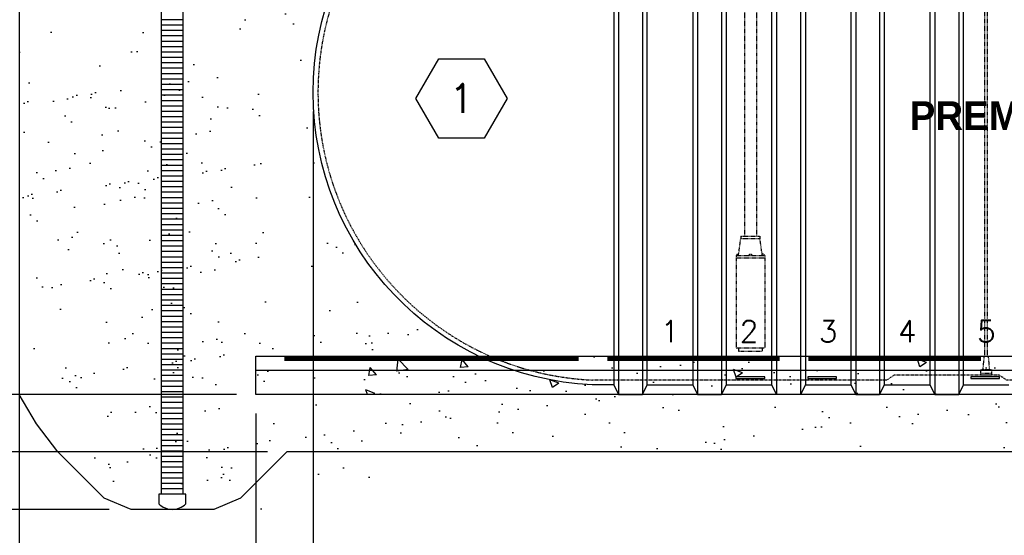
# Model space of a CAD drawing. Extents: x -169 to 2224, y 0 to 2796.
# Tile 245 of 256: x 1369 to 1574, y 762 to 870. Entities that reach past the tile are written whole.
import ezdxf
from ezdxf.enums import TextEntityAlignment as Align

# ---------------------------------------------------------------- set-up
doc = ezdxf.new("R2010")
doc.units = 0
doc.header["$MEASUREMENT"] = 0
doc.header["$PDSIZE"] = 1
doc.linetypes.add('HIDDEN3', pattern=[0.1875, 0.125, -0.0625])
doc.linetypes.add('HIDDEN5', pattern=[0.05, 0.025, -0.025])
doc.layers.get('0').update_dxf_attribs({"color": 255, "linetype": 'CONTINUOUS'})
doc.layers.get('DEFPOINTS').update_dxf_attribs({"linetype": 'CONTINUOUS'})
for name, color, linetype in [('CONCRETE-HATCH', 2, 'CONTINUOUS'), ('DIM', 3, 'CONTINUOUS'), ('PEAGRAVEL-HATCH', 3, 'CONTINUOUS'), ('PROBE', 2, 'CONTINUOUS'), ('PVC-4', 4, 'CONTINUOUS'), ('PVC-4-HATCH', 7, 'CONTINUOUS'), ('SUB-PUMP', 4, 'CONTINUOUS'), ('TANK-ANCHOR', 4, 'CONTINUOUS'), ('TANK-DESCRIPTION', 3, 'CONTINUOUS'), ('TANK-HOLE', 5, 'CONTINUOUS'), ('TANK-UST', 5, 'CONTINUOUS'), ('TANK-UST-RIB', 7, 'CONTINUOUS'), ('TANK-UST-RIB-NO.', 7, 'CONTINUOUS'), ('TEXT', 3, 'CONTINUOUS')]:
    doc.layers.add(name, color=color, linetype=linetype)
doc.styles.add('BOLD', font='bold', dxfattribs={"height": 7.2})
doc.styles.add('SIMPLEX', font='simplex')
doc.dimstyles.new('DIM64', dxfattribs={"dimscale": 64, "dimtxt": 0.09375, "dimasz": 0.09375, "dimexe": 0.0625, "dimexo": 0.0625, "dimgap": 0.046875, "dimtad": 1, "dimdec": 4, "dimzin": 3, "dimdsep": 46, "dimlunit": 4, "dimtxsty": 'SIMPLEX', "dimcen": 0, "dimclrd": 256, "dimclre": 256, "dimclrt": 256, "dimadec": 0, "dimazin": 0, "dimtfac": 1, "dimtdec": 4, "dimtmove": 0, "dimatfit": 3, "dimfxl": 1, "dimfrac": 2, "dimtolj": 1, "dimtzin": 0, "dimarcsym": 0})

# ---------------------------------------------------------------- blocks, each defined once
blk = doc.blocks.new('*D42')
at = {"layer": 'DEFPOINTS', "color": 0, "transparency": 16777216}
for p in [(1429.95, 854.52), (1974.7, 854.52), (1429.95, 719.02)]:
    blk.add_point(p, dxfattribs=at)
at = {"layer": 'DIM', "lineweight": -2, "transparency": 16777216}
for p, q in [((1429.95, 850.52), (1429.95, 715.02)), ((1974.7, 850.52), (1974.7, 715.02)), ((1968.7, 719.02), (1435.95, 719.02))]:
    blk.add_line(p, q, dxfattribs=at)
at = {"layer": 'DIM', "transparency": 16777216}
for points in [[(1435.95, 720.02), (1435.95, 718.02), (1429.95, 719.02)], [(1968.7, 720.02), (1968.7, 718.02), (1974.7, 719.02)]]:
    blk.add_solid(points, dxfattribs=at)
at = {"layer": 'DIM', "transparency": 16777216, "insert": (1702.32, 726.59), "char_height": 6, "attachment_point": 5, "style": 'SIMPLEX'}
blk.add_mtext('\\A1;45\'-4 3/4" (F.V. TANK LENGTH)', dxfattribs=at)
blk = doc.blocks.new('*D43')
at = {"layer": 'DEFPOINTS', "color": 0, "transparency": 16777216}
for p in [(1227.52, 917.52), (1468.3, 917.52), (1413.3, 791.52)]:
    blk.add_point(p, dxfattribs=at)
at = {"layer": 'DIM', "lineweight": -2, "transparency": 16777216}
for p, q in [((1464.3, 917.52), (1223.52, 917.52)), ((1227.52, 797.52), (1227.52, 911.52)), ((1409.3, 791.52), (1223.52, 791.52))]:
    blk.add_line(p, q, dxfattribs=at)
at = {"layer": 'DIM', "transparency": 16777216}
for points in [[(1226.52, 911.52), (1228.52, 911.52), (1227.52, 917.52)], [(1226.52, 797.52), (1228.52, 797.52), (1227.52, 791.52)]]:
    blk.add_solid(points, dxfattribs=at)
at = {"layer": 'DIM', "transparency": 16777216, "insert": (1219.95, 854.52), "char_height": 6, "attachment_point": 5, "rotation": 90, "style": 'SIMPLEX'}
blk.add_mtext('\\A1;10\'-6" O.D. (F.V.)', dxfattribs=at)
blk = doc.blocks.new('*D44')
at = {"layer": 'DEFPOINTS', "color": 0, "transparency": 16777216}
for p in [(1417.95, 791.52), (1227.52, 767.54), (1391.35, 767.54)]:
    blk.add_point(p, dxfattribs=at)
at = {"layer": 'DIM', "lineweight": -2, "transparency": 16777216}
for p, q in [((1413.95, 791.52), (1223.52, 791.52)), ((1227.52, 785.52), (1227.52, 773.54)), ((1387.35, 767.54), (1223.52, 767.54))]:
    blk.add_line(p, q, dxfattribs=at)
at = {"layer": 'DIM', "transparency": 16777216}
for points in [[(1226.52, 785.52), (1228.52, 785.52), (1227.52, 791.52)], [(1226.52, 773.54), (1228.52, 773.54), (1227.52, 767.54)]]:
    blk.add_solid(points, dxfattribs=at)
at = {"layer": 'DIM', "transparency": 16777216, "insert": (1220.95, 779.53), "char_height": 6, "attachment_point": 5, "rotation": 90, "style": 'SIMPLEX'}
blk.add_mtext("\\A1;2'", dxfattribs=at)
blk = doc.blocks.new('*D46')
at = {"layer": 'DEFPOINTS', "color": 0, "transparency": 16777216}
for p in [(1246.4, 791.52), (1417.95, 791.52), (1424.44, 779.53)]:
    blk.add_point(p, dxfattribs=at)
at = {"layer": 'DIM', "lineweight": -2, "transparency": 16777216}
for p, q in [((1246.4, 797.52), (1246.4, 803.52)), ((1413.95, 791.52), (1242.4, 791.52)), ((1246.4, 779.53), (1246.4, 791.52)), ((1420.44, 779.53), (1242.4, 779.53)), ((1246.4, 773.53), (1246.4, 767.53))]:
    blk.add_line(p, q, dxfattribs=at)
at = {"layer": 'DIM', "transparency": 16777216}
for points in [[(1245.4, 797.52), (1247.4, 797.52), (1246.4, 791.52)], [(1245.4, 773.53), (1247.4, 773.53), (1246.4, 779.53)]]:
    blk.add_solid(points, dxfattribs=at)
at = {"layer": 'DIM', "transparency": 16777216, "insert": (1239.83, 785.53), "char_height": 6, "attachment_point": 5, "rotation": 90, "style": 'SIMPLEX'}
blk.add_mtext("\\A1;1'", dxfattribs=at)
blk = doc.blocks.new('HEX')
at = {"color": 3}
blk.add_lwpolyline([(-0.0577, 0.1), (-0.1155, 0), (-0.0577, -0.1), (0.0577, -0.1), (0.1155, 0), (0.0577, 0.1)], close=True, dxfattribs=at)
at = {"color": 3, "style": 'SIMPLEX'}
blk.add_attdef('D#', text='', height=0.08, dxfattribs=at).set_placement((0, 0), align=Align.MIDDLE)
blk = doc.blocks.new('*D48')
at = {"layer": 'DEFPOINTS', "color": 0, "transparency": 16777216}
for p in [(1368.55, 978.01), (2031.77, 978.3), (2031.77, 700.52)]:
    blk.add_point(p, dxfattribs=at)
at = {"layer": 'DIM', "lineweight": -2, "transparency": 16777216}
for p, q in [((2031.77, 974.3), (2031.77, 696.52)), ((1368.55, 974.01), (1368.55, 696.52)), ((1374.55, 700.52), (2025.77, 700.52))]:
    blk.add_line(p, q, dxfattribs=at)
at = {"layer": 'DIM', "transparency": 16777216}
for points in [[(1374.55, 701.52), (1374.55, 699.52), (1368.55, 700.52)], [(2025.77, 701.52), (2025.77, 699.52), (2031.77, 700.52)]]:
    blk.add_solid(points, dxfattribs=at)
at = {"layer": 'DIM', "transparency": 16777216, "insert": (1700.16, 708.09), "char_height": 6, "attachment_point": 5, "style": 'SIMPLEX'}
blk.add_mtext('\\A1;55\'-3 1/4" (F.V. TANK SLAB)', dxfattribs=at)
blk = doc.blocks.new('*D50')
at = {"layer": 'DEFPOINTS', "color": 0, "transparency": 16777216}
for p in [(1368.55, 978.01), (1368.55, 719.02), (1429.95, 719.02)]:
    blk.add_point(p, dxfattribs=at)
at = {"layer": 'DIM', "lineweight": -2, "transparency": 16777216}
for p, q in [((1368.55, 974.01), (1368.55, 715.02)), ((1423.95, 719.02), (1374.55, 719.02))]:
    blk.add_line(p, q, dxfattribs=at)
at = {"layer": 'DIM', "transparency": 16777216}
for points in [[(1374.55, 720.02), (1374.55, 718.02), (1368.55, 719.02)], [(1423.95, 720.02), (1423.95, 718.02), (1429.95, 719.02)]]:
    blk.add_solid(points, dxfattribs=at)
at = {"layer": 'DIM', "transparency": 16777216, "insert": (1399.25, 726.59), "char_height": 6, "attachment_point": 5, "style": 'SIMPLEX'}
blk.add_mtext('\\A1;5\'-1 3/8"', dxfattribs=at)
blk = doc.blocks.new('*D51')
at = {"layer": 'DEFPOINTS', "color": 0, "transparency": 16777216}
for p in [(1417.95, 791.52), (1429.95, 719.02), (1429.95, 635.77)]:
    blk.add_point(p, dxfattribs=at)
at = {"layer": 'DIM', "lineweight": -2, "transparency": 16777216}
for p, q in [((1417.95, 787.52), (1417.95, 631.77)), ((1429.95, 715.02), (1429.95, 631.77)), ((1411.95, 635.77), (1364.09, 635.77)), ((1429.95, 635.77), (1417.95, 635.77)), ((1435.95, 635.77), (1441.95, 635.77))]:
    blk.add_line(p, q, dxfattribs=at)
at = {"layer": 'DIM', "transparency": 16777216}
for points in [[(1411.95, 636.77), (1411.95, 634.77), (1417.95, 635.77)], [(1435.95, 636.77), (1435.95, 634.77), (1429.95, 635.77)]]:
    blk.add_solid(points, dxfattribs=at)
at = {"layer": 'DIM', "transparency": 16777216, "insert": (1378.38, 642.34), "char_height": 6, "attachment_point": 5, "style": 'SIMPLEX'}
blk.add_mtext('\\A1;1\'-0"', dxfattribs=at)

msp = doc.modelspace()

# ---------------------------------------------------------------- hatches: boundary and pattern name
at = {"layer": 'CONCRETE-HATCH', "linetype": 'Continuous'}
h = msp.add_hatch(dxfattribs=at)
h.set_pattern_fill('AR-CONC', color=256, scale=2.67, style=0)
h.set_pattern_definition([(130, (2133.837, 658.424), (-19.15085, -1.67548), [2.0025, -22.0275]), (185, (2133.837, 658.424), (3.70466, 20.08353), [1.602, -17.622]), (79.5486, (2132.241, 658.284), (-15.4462, 18.40804), [1.70186, -18.7205]), (133.8158, (2133.837, 663.764), (-28.4953, -4.41936), [3.0038, -33.0412]), (83.3644, (2131.462, 663.396), (-24.9555, 26.009), [2.5528, -28.0807]), (188.816, (2133.837, 663.764), (-24.9555, 26.009), [2.403, -26.433]), (159, (2131.167, 662.429), (-15.93742, -10.74992), [2.0025, -22.0275]), (214, (2131.167, 662.429), (-6.4965, 19.3615), [1.602, -17.622]), (108.5486, (2129.839, 661.533), (-22.43394, 8.61156), [1.70186, -18.7205]), (142.5, (2133.837, 658.424), (-0.32467, 8.888266), [0, -17.4084, 0, -17.889, 0, -17.68875]), (172.5, (2133.837, 658.424), (-7.02396, 10.53079), [0, -10.1994, 0, -17.0079, 0, -6.74175]), (212.5, (2139.791, 658.424), (-14.25306, -0.602215), [0, -6.675, 0, -20.826, 0, -27.6345]), (222.5, (2142.461, 658.424), (-15.57107, 2.6728), [0, -8.6775, 0, -13.8306, 0, -19.6245])])
h.paths.add_polyline_path([(1702.32294, 791.52328), (1438.32294, 791.52328), (1438.32294, 799.52328), (1702.32294, 799.52328)])
at = {"layer": 'PEAGRAVEL-HATCH'}
h = msp.add_hatch(dxfattribs=at)
h.set_pattern_fill('AR-SAND', color=256, scale=7.5, style=0)
h.set_pattern_definition([(37.5, (1976.628, 854.523), (-0.47245, 14.45118), [0, -11.4, 0, -12.75, 0, -12.1875]), (7.5, (1976.628, 854.523), (13.27333, 21.1661), [0, -6.15, 0, -10.275, 0, -3.9375]), (327.5, (1967.403, 854.523), (23.35606, 0.04244), [0, -3.75, 0, -13.5, 0, -17.625]), (317.5, (1967.403, 854.523), (22.54595, 6.58257), [0, -1.875, 0, -8.85, 0, -10.125])])
h.paths.add_polyline_path([(1252.16959, 982.01471), (1393.94157, 982.01471), (1393.94157, 978.01471), (1413.62611, 978.01471), (1413.62611, 946.07721), (1414.77861, 769.87114), (1389.12686, 768.70325), (1336.85194, 847.60977), (1334.62189, 853.03088), (1333.34865, 856.13125), (1331.50102, 860.79111), (1329.59531, 866.28076), (1328.63398, 868.85813), (1327.07891, 873.06289), (1326.27545, 874.37688), (1325.23873, 877.00486), (1323.63182, 879.63284), (1322.31001, 882.26082), (1320.4004, 884.76681), (1317.75677, 893.17634), (1315.39826, 897.17253), (1314.71605, 899.34269), (1311.4832, 908.84025), (1307.87175, 917.52328), (1304.97091, 924.30849)])
h.paths.add_polyline_path([(1420.57277, 867.55102), (1361.57277, 867.55102), (1361.57277, 886.55102), (1420.57277, 886.55102)])
h = msp.add_hatch(dxfattribs=at)
h.set_pattern_fill('AR-SAND', color=256, scale=7.5, style=0)
h.set_pattern_definition([(37.5, (1889.872, 854.523), (-0.47245, 14.45118), [0, -11.4, 0, -12.75, 0, -12.1875]), (7.5, (1889.872, 854.523), (13.2733, 21.1661), [0, -6.15, 0, -10.275, 0, -3.9375]), (327.5, (1880.647, 854.523), (23.35606, 0.04244), [0, -3.75, 0, -13.5, 0, -17.625]), (317.5, (1880.647, 854.523), (22.54595, 6.5826), [0, -1.875, 0, -8.85, 0, -10.125])])
edge = h.paths.add_edge_path()
edge.add_line((1412.98176, 978.01471), (1503.33805, 978.01471))
edge.add_line((1503.33805, 978.01471), (1503.33805, 976.75093))
edge.add_line((1503.33805, 976.75093), (1503.35257, 973.7036))
edge.add_line((1503.35257, 973.7036), (1507.4837, 973.7036))
edge.add_line((1507.4837, 973.7036), (1507.4837, 930.05404))
edge.add_line((1507.4837, 930.05404), (1510.19794, 930.05404))
edge.add_arc((1509.54874, 930.05404), 0.6492, -90, 0, ccw=False)
edge.add_line((1509.54874, 929.40484), (1509.54874, 929.05328))
edge.add_line((1509.54874, 929.05328), (1506.73755, 929.05328))
edge.add_arc((1506.73755, 923.05328), 6, 90, 180)
edge.add_line((1500.73755, 923.05328), (1500.73755, 915.52328))
edge.add_line((1500.73755, 915.52328), (1499.69794, 915.52328))
edge.add_line((1499.69794, 915.52328), (1498.69794, 917.52328))
edge.add_line((1498.69794, 917.52328), (1493.69794, 917.52328))
edge.add_line((1493.69794, 917.52328), (1492.69794, 915.52328))
edge.add_line((1492.69794, 915.52328), (1488.16192, 915.52328))
edge.add_arc((1491.0144, 854.52328), 61.06666, 92.6773075, 180)
edge.add_line((1429.94774, 854.52328), (1428.19157, 854.52328))
edge.add_line((1428.19157, 854.52328), (1402.79722, 946.07721))
edge.add_line((1402.79722, 946.07721), (1412.98176, 946.07721))
edge.add_line((1412.98176, 946.07721), (1412.98176, 978.01471))
h = msp.add_hatch(dxfattribs=at)
h.set_pattern_fill('AR-SAND', color=256, scale=7.5, style=0)
h.set_pattern_definition([(37.5, (1904.122, 767.535), (-0.47245, 14.45118), [0, -11.4, 0, -12.75, 0, -12.1875]), (7.5, (1904.122, 767.535), (13.2733, 21.1661), [0, -6.15, 0, -10.275, 0, -3.9375]), (327.5, (1894.897, 767.535), (23.35606, 0.04244), [0, -3.75, 0, -13.5, 0, -17.625]), (317.5, (1894.897, 767.535), (22.54595, 6.5826), [0, -1.875, 0, -8.85, 0, -10.125])])
h.paths.add_polyline_path([(1428.19157, 854.52328), (1429.94774, 854.52328, 0.287899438), (1464.47882, 799.52328), (1438.32294, 799.52328), (1438.32294, 791.52328), (1496.19794, 791.52328), (1496.19794, 779.52798), (1449.82983, 779.528), (1440.17297, 769.87114), (1434.57477, 767.53536), (1425.94157, 767.53536, 0.201565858), (1428.75407, 768.71718), (1428.75407, 770.68593), (1428.19157, 770.68593)])
h.paths.add_polyline_path([(1378.23569, 816.261), (1377.14713, 818.88898), (1374.55534, 824.14494), (1372.71532, 828.14009), (1368.23136, 835.70805), (1364.76813, 842.76425), (1362.24629, 847.60977), (1360.87067, 850.95033), (1359.40335, 854.52328), (1423.69157, 854.52328), (1423.69157, 770.68593), (1423.12907, 770.68593), (1423.12907, 768.71718, 0.201565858), (1425.94157, 767.53536), (1417.32031, 767.53536), (1411.72212, 769.87114), (1402.06526, 779.528), (1397.58785, 785.39639), (1393.94754, 791.52328), (1387.15146, 801.01872), (1382.42897, 808.90491)])
h = msp.add_hatch(dxfattribs=at)
h.set_pattern_fill('AR-SAND', color=256, scale=7.5, style=0)
h.set_pattern_definition([(37.5, (1643.872, 779.528), (-0.47245, 14.4512), [0, -11.4, 0, -12.75, 0, -12.1875]), (7.5, (1643.872, 779.528), (13.2733, 21.166), [0, -6.15, 0, -10.275, 0, -3.9375]), (327.5, (1634.647, 779.528), (23.3561, 0.0424), [0, -3.75, 0, -13.5, 0, -17.625]), (317.5, (1634.647, 779.528), (22.546, 6.5826), [0, -1.875, 0, -8.85, 0, -10.125])])
h.paths.add_polyline_path([(1723.44794, 791.52328), (1725.94794, 791.52328), (1756.44794, 791.52328), (1756.44794, 779.5279), (1723.44794, 779.52791)])
h.paths.add_polyline_path([(1697.69799, 791.52328), (1700.19794, 791.52328), (1702.32294, 791.52328), (1723.44794, 791.52328), (1723.44794, 779.52791), (1697.69799, 779.52792)])
h.paths.add_polyline_path([(1631.69794, 791.52328), (1634.19794, 791.52328), (1697.69794, 791.52328), (1697.69794, 779.52792), (1631.69794, 779.52794)])
h.paths.add_polyline_path([(1615.19784, 791.52328), (1617.69794, 791.52328), (1631.69794, 791.52328), (1631.69794, 779.52794), (1615.19784, 779.52794)])
h.paths.add_polyline_path([(1595.19794, 791.52328), (1597.69794, 791.52328), (1615.19784, 791.52328), (1615.19784, 779.52794), (1595.19794, 779.52795)])
h.paths.add_polyline_path([(1496.19794, 791.52328), (1498.69794, 791.52328), (1595.19794, 791.52328), (1595.19794, 779.52795), (1496.19794, 779.52798)])

# ---------------------------------------------------------------- linework, layer by layer
at = {"layer": 'PROBE', "color": 1, "linetype": 'HIDDEN5'}
msp.add_line((1569.32274, 795.96177), (1571.57274, 795.96177), dxfattribs=at)
msp.add_lwpolyline([(1569.79104, 796.733), (1570.04448, 799.48443), (1570.851, 799.48443), (1571.10444, 796.733)], dxfattribs=at)
msp.add_lwpolyline([(1569.32274, 795.52404), (1569.32274, 796.733), (1571.57274, 796.733), (1571.57274, 795.52404)], close=True, dxfattribs=at)
at = {"layer": 'PVC-4'}
for p, q in [((1398.29722, 770.68593), (1398.29722, 973.84563)), ((1402.79722, 770.68593), (1402.79722, 973.84563))]:
    msp.add_line(p, q, dxfattribs=at)
msp.add_lwpolyline([(1397.73472, 768.71718, 0.420204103), (1403.35972, 768.71718), (1403.35972, 770.68593), (1397.73472, 770.68593)], format="xyb", close=True, dxfattribs=at)
at = {"layer": 'PVC-4-HATCH', "linetype": 'Continuous'}
for points in [[(1402.79722, 869.68593), (1398.29722, 869.68593)], [(1402.79722, 868.56093), (1398.29722, 868.56093)], [(1402.79722, 867.43593), (1398.29722, 867.43593)], [(1402.79722, 866.31093), (1398.29722, 866.31093)], [(1402.79722, 865.18593), (1398.29722, 865.18593)], [(1402.79722, 864.06093), (1398.29722, 864.06093)], [(1402.79722, 862.93593), (1398.29722, 862.93593)], [(1402.79722, 861.81093), (1398.29722, 861.81093)], [(1402.79722, 860.68593), (1398.29722, 860.68593)], [(1402.79722, 859.56093), (1398.29722, 859.56093)], [(1402.79722, 858.43593), (1398.29722, 858.43593)], [(1402.79722, 857.31093), (1398.29722, 857.31093)], [(1402.79722, 856.18593), (1398.29722, 856.18593)], [(1402.79722, 855.06093), (1398.29722, 855.06093)], [(1402.79722, 853.93593), (1398.29722, 853.93593)], [(1402.79722, 852.81093), (1398.29722, 852.81093)], [(1402.79722, 851.68593), (1398.29722, 851.68593)], [(1402.79722, 850.56093), (1398.29722, 850.56093)], [(1402.79722, 849.43593), (1398.29722, 849.43593)], [(1402.79722, 848.31093), (1398.29722, 848.31093)], [(1402.79722, 847.18593), (1398.29722, 847.18593)], [(1402.79722, 846.06093), (1398.29722, 846.06093)], [(1402.79722, 844.93593), (1398.29722, 844.93593)], [(1402.79722, 843.81093), (1398.29722, 843.81093)], [(1402.79722, 842.68593), (1398.29722, 842.68593)], [(1402.79722, 841.56093), (1398.29722, 841.56093)], [(1402.79722, 840.43593), (1398.29722, 840.43593)], [(1402.79722, 839.31093), (1398.29722, 839.31093)], [(1402.79722, 838.18593), (1398.29722, 838.18593)], [(1402.79722, 837.06093), (1398.29722, 837.06093)], [(1402.79722, 835.93593), (1398.29722, 835.93593)], [(1402.79722, 834.81093), (1398.29722, 834.81093)], [(1402.79722, 833.68593), (1398.29722, 833.68593)], [(1402.79722, 832.56093), (1398.29722, 832.56093)], [(1402.79722, 831.43593), (1398.29722, 831.43593)], [(1402.79722, 830.31093), (1398.29722, 830.31093)], [(1402.79722, 829.18593), (1398.29722, 829.18593)], [(1402.79722, 828.06093), (1398.29722, 828.06093)], [(1402.79722, 826.93593), (1398.29722, 826.93593)], [(1402.79722, 825.81093), (1398.29722, 825.81093)], [(1402.79722, 824.68593), (1398.29722, 824.68593)], [(1402.79722, 823.56093), (1398.29722, 823.56093)], [(1402.79722, 822.43593), (1398.29722, 822.43593)], [(1402.79722, 821.31093), (1398.29722, 821.31093)], [(1402.79722, 820.18593), (1398.29722, 820.18593)], [(1402.79722, 819.06093), (1398.29722, 819.06093)], [(1402.79722, 817.93593), (1398.29722, 817.93593)], [(1402.79722, 816.81093), (1398.29722, 816.81093)], [(1402.79722, 815.68593), (1398.29722, 815.68593)], [(1402.79722, 814.56093), (1398.29722, 814.56093)], [(1402.79722, 813.43593), (1398.29722, 813.43593)], [(1402.79722, 812.31093), (1398.29722, 812.31093)], [(1402.79722, 811.18593), (1398.29722, 811.18593)], [(1402.79722, 810.06093), (1398.29722, 810.06093)], [(1402.79722, 808.93593), (1398.29722, 808.93593)], [(1402.79722, 807.81093), (1398.29722, 807.81093)], [(1402.79722, 806.68593), (1398.29722, 806.68593)], [(1402.79722, 805.56093), (1398.29722, 805.56093)], [(1402.79722, 804.43593), (1398.29722, 804.43593)], [(1402.79722, 803.31093), (1398.29722, 803.31093)], [(1402.79722, 802.18593), (1398.29722, 802.18593)], [(1402.79722, 801.06093), (1398.29722, 801.06093)], [(1402.79722, 799.93593), (1398.29722, 799.93593)], [(1402.79722, 798.81093), (1398.29722, 798.81093)], [(1402.79722, 797.68593), (1398.29722, 797.68593)], [(1402.79722, 796.56093), (1398.29722, 796.56093)], [(1402.79722, 795.43593), (1398.29722, 795.43593)], [(1402.79722, 794.31093), (1398.29722, 794.31093)], [(1402.79722, 793.18593), (1398.29722, 793.18593)], [(1402.79722, 792.06093), (1398.29722, 792.06093)], [(1402.79722, 790.93593), (1398.29722, 790.93593)], [(1402.79722, 789.81093), (1398.29722, 789.81093)], [(1402.79722, 788.68593), (1398.29722, 788.68593)], [(1402.79722, 787.56093), (1398.29722, 787.56093)], [(1402.79722, 786.43593), (1398.29722, 786.43593)], [(1402.79722, 785.31093), (1398.29722, 785.31093)], [(1402.79722, 784.18593), (1398.29722, 784.18593)], [(1402.79722, 783.06093), (1398.29722, 783.06093)], [(1402.79722, 781.93593), (1398.29722, 781.93593)], [(1402.79722, 780.81093), (1398.29722, 780.81093)], [(1402.79722, 779.68593), (1398.29722, 779.68593)], [(1402.79722, 778.56093), (1398.29722, 778.56093)], [(1402.79722, 777.43593), (1398.29722, 777.43593)], [(1402.79722, 776.31093), (1398.29722, 776.31093)], [(1402.79722, 775.18593), (1398.29722, 775.18593)], [(1402.79722, 774.06093), (1398.29722, 774.06093)], [(1402.79722, 772.93593), (1398.29722, 772.93593)], [(1402.79722, 771.81093), (1398.29722, 771.81093)]]:
    msp.add_lwpolyline(points, dxfattribs=at)
at = {"layer": 'SUB-PUMP', "color": 1, "linetype": 'HIDDEN5'}
for p, q in [((1519.96199, 945.89552), (1519.96199, 824.52328)), ((1522.46199, 945.89552), (1522.46199, 824.52328)), ((1519.21198, 824.52328), (1519.21198, 824.02328)), ((1519.21198, 824.52328), (1523.21198, 824.52328)), ((1523.21198, 824.52328), (1523.21198, 824.02328)), ((1518.72047, 820.52328), (1519.21198, 824.02328)), ((1519.21198, 824.02328), (1523.21198, 824.02328)), ((1523.70348, 820.52328), (1523.21198, 824.02328)), ((1518.22047, 820.52328), (1524.20348, 820.52328)), ((1518.22047, 820.52328), (1518.22047, 801.27328)), ((1518.40339, 820.77328), (1518.74113, 820.77328)), ((1518.40339, 820.77328), (1518.40339, 820.52328)), ((1520.96198, 820.77328), (1521.46198, 820.77328)), ((1520.96198, 820.77328), (1520.96198, 820.52328)), ((1521.46198, 820.77328), (1521.46198, 820.52328)), ((1524.02057, 820.77328), (1523.68283, 820.77328)), ((1524.02057, 820.77328), (1524.02057, 820.52328)), ((1524.20348, 820.52328), (1524.20348, 801.27328)), ((1518.22047, 820.02328), (1524.20348, 820.02328)), ((1518.22047, 801.27328), (1524.20348, 801.27328)), ((1518.72047, 801.27328), (1518.72047, 800.52328)), ((1518.72047, 800.52328), (1523.70348, 800.52328)), ((1523.70348, 801.27328), (1523.70348, 800.52328))]:
    msp.add_line(p, q, dxfattribs=at)
at = {"layer": 'TANK-ANCHOR', "color": 1}
for p, q in [((1617.34209, 796.52328), (1417.94774, 796.52328)), ((1791.34209, 796.52328), (1443.34209, 796.52328))]:
    msp.add_line(p, q, dxfattribs=at)
at = {"layer": 'TANK-ANCHOR'}
msp.add_lwpolyline([(1617.34209, 791.52328), (1417.94774, 791.52328), (1417.94774, 799.52328), (1617.34209, 799.52328)], close=True, dxfattribs=at)
at = {"layer": 'TANK-ANCHOR', "color": 3, "const_width": 1}
for points in [[(1423.94774, 799.02328), (1485.34209, 799.02328)], [(1491.34209, 799.02328), (1527.34209, 799.02328)], [(1533.34209, 799.02328), (1569.34209, 799.02328)]]:
    msp.add_lwpolyline(points, dxfattribs=at)
at = {"layer": 'TANK-HOLE', "linetype": 'Continuous'}
msp.add_lwpolyline([(1676.9254, 779.52791), (1424.43548, 779.528), (1414.77861, 769.87114), (1409.18042, 767.53536), (1391.92596, 767.53536), (1386.32776, 769.87114), (1376.67091, 779.528), (1372.1935, 785.39639), (1368.55319, 791.52328)], dxfattribs=at)
at = {"layer": 'TANK-UST'}
for p, q in [((1499.69794, 793.52328), (1509.19794, 793.52328)), ((1516.19794, 793.52328), (1525.69794, 793.52328)), ((1532.69794, 793.52328), (1542.19794, 793.52328)), ((1549.19794, 793.52328), (1558.69794, 793.52328)), ((1565.69794, 793.52328), (1575.19794, 793.52328))]:
    msp.add_line(p, q, dxfattribs=at)
msp.add_lwpolyline([(1492.69794, 793.52328), (1488.16192, 793.52328, -0.954330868), (1488.16192, 915.52328), (1492.69794, 915.52328)], format="xyb", dxfattribs=at)
at = {"layer": 'TANK-UST', "color": 2, "linetype": 'HIDDEN3'}
msp.add_lwpolyline([(1776.93978, 794.52328), (1717.67839, 794.52328), (1677.19545, 794.52328), (1675.69545, 795.52328), (1669.69545, 795.52328), (1668.19545, 794.52328), (1661.19545, 794.52328), (1659.69545, 795.52328), (1653.69545, 795.52328), (1652.19545, 794.52328), (1627.98953, 794.52328), (1626.48838, 795.52404), (1620.48838, 795.52404), (1618.98723, 794.52328), (1574.69794, 794.52328), (1573.19794, 795.52328), (1551.19794, 795.52328), (1549.69794, 794.52328), (1492.67839, 794.52328), (1488.18519, 794.52328, -0.9539575), (1488.18519, 914.52328), (1492.67839, 914.52328), (1717.67839, 914.52328), (1816.69774, 914.52328)], format="xyb", dxfattribs=at)
at = {"layer": 'TANK-UST', "color": 3}
for points in [[(1524.19794, 794.85661), (1524.19794, 795.18994), (1518.19794, 795.18994), (1518.19794, 794.85661)], [(1539.19794, 794.85661), (1539.19794, 795.18994), (1533.19794, 795.18994), (1533.19794, 794.85661)], [(1573.19794, 794.85661), (1573.19794, 795.18994), (1567.19794, 795.18994), (1567.19794, 794.85661)]]:
    msp.add_lwpolyline(points, close=True, dxfattribs=at)
at = {"layer": 'TANK-UST-RIB', "color": 7}
for p, q in [((1493.69774, 917.52328), (1493.69774, 791.52328)), ((1498.69774, 917.52328), (1498.69774, 791.52328)), ((1510.19774, 917.52328), (1510.19774, 791.52328)), ((1515.19774, 917.52328), (1515.19774, 791.52328)), ((1543.19774, 917.52328), (1543.19774, 791.52328)), ((1548.19774, 917.52328), (1548.19774, 791.52328)), ((1526.69774, 915.731), (1526.69774, 791.52328)), ((1531.69774, 915.731), (1531.69774, 791.52328))]:
    msp.add_line(p, q, dxfattribs=at)
at = {"layer": 'TANK-UST-RIB', "color": 5}
for points in [[(1493.69774, 791.52328), (1498.69774, 791.52328), (1499.69774, 793.52328), (1499.69774, 915.52328), (1498.69774, 917.52328), (1493.69774, 917.52328), (1492.69774, 915.52328), (1492.69774, 793.52328)], [(1510.19774, 791.52328), (1515.19774, 791.52328), (1516.19774, 793.52328), (1516.19774, 915.52328), (1515.19774, 917.52328), (1510.19774, 917.52328), (1509.19774, 915.52328), (1509.19774, 793.52328)], [(1543.19774, 791.52328), (1548.19774, 791.52328), (1549.19774, 793.52328), (1549.19774, 915.52328), (1548.19774, 917.52328), (1543.19774, 917.52328), (1542.19774, 915.52328), (1542.19774, 793.52328)], [(1531.69774, 791.52328), (1526.69774, 791.52328), (1525.69774, 793.52328), (1525.69774, 914.0435), (1526.69774, 915.731), (1531.69774, 915.731), (1532.69774, 914.0435), (1532.69774, 793.52328)]]:
    msp.add_lwpolyline(points, close=True, dxfattribs=at)

# ---------------------------------------------------------------- block references
at = {"layer": 'TEXT'}
ref = msp.add_blockref('HEX', (1460.91721, 853.257), dxfattribs=dict(at, xscale=-82.50601499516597, yscale=82.50601499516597, zscale=82.50601499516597))
ref.add_attrib('D#', '1', dxfattribs={"layer": '0', "color": 0, "height": 6, "style": 'SIMPLEX'}).set_placement((1460.91721, 853.257), align=Align.MIDDLE)

# ---------------------------------------------------------------- texts
at = {"layer": 'TANK-UST-RIB-NO.', "style": 'SIMPLEX'}
for s, p in [('1', (1504.44794, 804.67179)), ('2', (1520.94794, 804.67179)), ('3', (1537.44794, 804.67179)), ('4', (1553.94794, 804.67179)), ('5', (1570.44794, 804.67179))]:
    msp.add_text(s, height=4.5, dxfattribs=at).set_placement(p, align=Align.MIDDLE)

# ---------------------------------------------------------------- dimensions: what is measured, and where the dimension line sits
at = {"layer": 'DIM'}
for base, p1, p2, angle, text, picture, middle in [((2031.77254, 700.52328), (1368.54722, 978.01471), (2031.77254, 978.29596), 0, '<> (F.V. TANK SLAB)', '*D48', (1700.15988, 708.09471)), ((1227.5177, 917.52328), (1413.30319, 791.52328), (1468.30319, 917.52328), 90, '<> O.D. (F.V.)', '*D43', (1219.94627, 854.52328)), ((1429.94774, 719.02328), (1974.69774, 854.52328), (1429.94774, 854.52328), 0, '<> (F.V. TANK LENGTH)', '*D42', (1702.32274, 726.59471))]:
    dim = msp.add_linear_dim(base=base, p1=p1, p2=p2, angle=angle, text=text, dimstyle='DIM64', dxfattribs=at)
    dim.commit()
    dim.dimension.update_dxf_attribs({"geometry": picture, "text_midpoint": middle})
dim = msp.add_linear_dim(base=(1368.54722, 719.02328), p1=(1429.94774, 719.02328), p2=(1368.54722, 978.01471), angle=180, dimstyle='DIM64', dxfattribs=at)
dim.commit()
dim.dimension.update_dxf_attribs({"geometry": '*D50', "text_midpoint": (1399.24748, 726.59471)})
for base, p1, p2, angle, text, picture, middle in [((1246.40062, 791.52328), (1424.43548, 779.528), (1417.94774, 791.52328), 90, "1'", '*D46', (1246.40062, 785.52564)), ((1227.5177, 767.53536), (1417.94774, 791.52328), (1391.35155, 767.53536), 270, "2'", '*D44', (1227.5177, 779.52932))]:
    dim = msp.add_linear_dim(base=base, p1=p1, p2=p2, angle=angle, text=text, dimstyle='DIM64', dxfattribs=at)
    dim.commit()
    dim.dimension.update_dxf_attribs({"geometry": picture, "text_midpoint": middle, "dimtype": 160})
dim = msp.add_linear_dim(base=(1429.94774, 635.77328), p1=(1417.94774, 791.52328), p2=(1429.94774, 719.02328), angle=180, dimstyle='DIM64', dxfattribs=at)
dim.commit()
dim.dimension.update_dxf_attribs({"geometry": '*D51', "text_midpoint": (1378.37631, 635.77328), "dimtype": 160})

# ---------------------------------------------------------------- next in the draw order: texts
at = {"layer": 'TANK-DESCRIPTION', "insert": (1639.16222, 862.68613), "char_height": 6, "width": 86.3997625, "attachment_point": 3, "style": 'BOLD', "bg_fill": 3, "box_fill_scale": 1.5, "bg_fill_color": 256, "bg_fill_transparency": 0}
msp.add_mtext(' 14,000 GALLON PREMIUM UNLEADED', dxfattribs=at)

# ---------------------------------------------------------------- next in the draw order: linework, layer by layer
at = {"layer": 'PROBE', "color": 1, "linetype": 'HIDDEN5'}
for p, q in [((1570.16649, 799.48443), (1570.16649, 905.81443)), ((1570.72899, 799.48443), (1570.72899, 905.81443))]:
    msp.add_line(p, q, dxfattribs=at)
at = {"layer": 'TANK-UST-RIB', "color": 7}
for p, q in [((1559.69774, 917.52328), (1559.69774, 791.52328)), ((1564.69774, 917.52328), (1564.69774, 791.52328))]:
    msp.add_line(p, q, dxfattribs=at)
at = {"layer": 'TANK-UST-RIB', "color": 5}
msp.add_lwpolyline([(1559.69774, 791.52328), (1564.69774, 791.52328), (1565.69774, 793.52328), (1565.69774, 915.52328), (1564.69774, 917.52328), (1559.69774, 917.52328), (1558.69774, 915.52328), (1558.69774, 793.52328)], close=True, dxfattribs=at)

doc.saveas('drawing.dxf')
